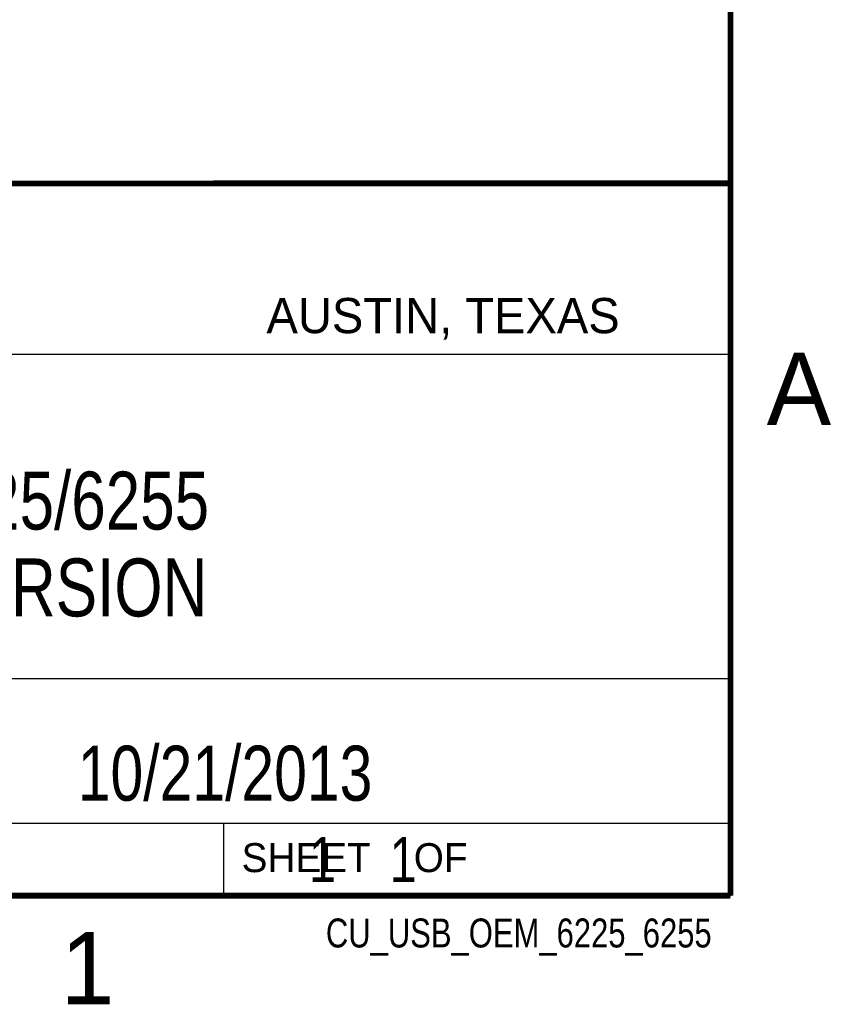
# Model space of a CAD drawing. Header units: inches. Extents: x 0 to 22, y 0 to 17.
# Tile 9 of 11: x 19 to 21.8, y 0.1 to 3.5. Entities that reach past the tile are written whole.
import ezdxf

# ---------------------------------------------------------------- set-up
doc = ezdxf.new("R2010")
doc.units = ezdxf.units.IN
doc.header["$LTSCALE"] = 1.21
doc.header["$MEASUREMENT"] = 0
doc.layers.get('0').update_dxf_attribs({"linetype": 'CONTINUOUS'})
doc.layers.add('DETAIL', color=7, linetype='CONTINUOUS')
doc.layers.add('NOTE', color=7, linetype='CONTINUOUS')
doc.styles.get("Standard").update_dxf_attribs({"font": 'txt', "width": 0.8})
doc.styles.add('TEXTSTYLE_2', font='txt')

msp = doc.modelspace()

# ---------------------------------------------------------------- linework, layer by layer
at = {"color": 2, "linetype": 'CONTINUOUS'}
for p, q in [((16.3737, 2.9596), (21.5037, 2.9596)), ((16.375, 2.96), (21.5, 2.96)), ((21.5037, 2.9596), (21.5037, 1.2496)), ((16.7288, 2.37), (21.5, 2.37)), ((16.3737, 1.2496), (21.5037, 1.2496)), ((18.01, 1.25), (21.5, 1.25)), ((21.5, 1.25), (21.5, 0.75)), ((16.375, 0.75), (21.5, 0.75)), ((18.01, 0.75), (21.5, 0.75)), ((19.75, 0.75), (21.5, 0.75)), ((19.75, 0.75), (19.75, 0.5)), ((21.5, 0.75), (21.5, 0.5)), ((19.75, 0.5), (21.5, 0.5)), ((20.4977, 0.4994), (21.4977, 0.4994)), ((20.4977, 0.4994), (20.4977, 0.4989)), ((20.4977, 0.4989), (21.4977, 0.4989)), ((21.4977, 0.4994), (21.4977, 0.4989))]:
    msp.add_line(p, q, dxfattribs=at)
at = {"color": 7, "linetype": 'CONTINUOUS', "const_width": 0.02}
for points in [[(21.5, 0.5), (21.5, 16.5)], [(13.6, 2.9595), (21.5, 2.96)], [(0.5, 0.5), (21.5, 0.5)]]:
    msp.add_lwpolyline(points, dxfattribs=at)

# ---------------------------------------------------------------- texts
at = {"color": 2, "linetype": 'CONTINUOUS', "attachment_point": 1, "line_spacing_factor": 0.9, "style": 'TEXTSTYLE_2'}
for s, insert, char_height, width in [('AUSTIN, TEXAS', (19.898, 2.5642), 0.121576, 1.580488), ('A', (21.625, 2.375), 0.25, 0.25), ('SHEET    OF', (19.8121, 0.6815), 0.1, 1.1), ('1', (19.1875, 0.375), 0.25, 0.25)]:
    msp.add_mtext(s, dxfattribs=dict(at, insert=insert, char_height=char_height, width=width))
at = {"layer": 'DETAIL', "color": 7, "linetype": 'CONTINUOUS', "insert": (19.8125, 0.7031), "char_height": 0.15625, "width": 1.375, "attachment_point": 1, "line_spacing_factor": 0.9}
msp.add_mtext('     1    1', dxfattribs=at)
at = {"layer": 'DETAIL', "color": 2, "linetype": 'CONTINUOUS', "insert": (21.4352, 0.4213), "char_height": 0.1, "width": 1.6, "attachment_point": 3, "line_spacing_factor": 0.9}
msp.add_mtext('CU_USB_OEM_6225_6255', dxfattribs=at)
at = {"layer": 'NOTE', "color": 7, "linetype": 'CONTINUOUS', "attachment_point": 2, "line_spacing_factor": 0.9}
for s, insert, char_height, width in [('USB-6225/6255\\POEM VERSION', (18.9387, 1.9646), 0.2, 2.08), ('10/21/2013', (19.755, 1.0181), 0.19, 1.52)]:
    msp.add_mtext(s, dxfattribs=dict(at, insert=insert, char_height=char_height, width=width))

doc.saveas('drawing.dxf')
